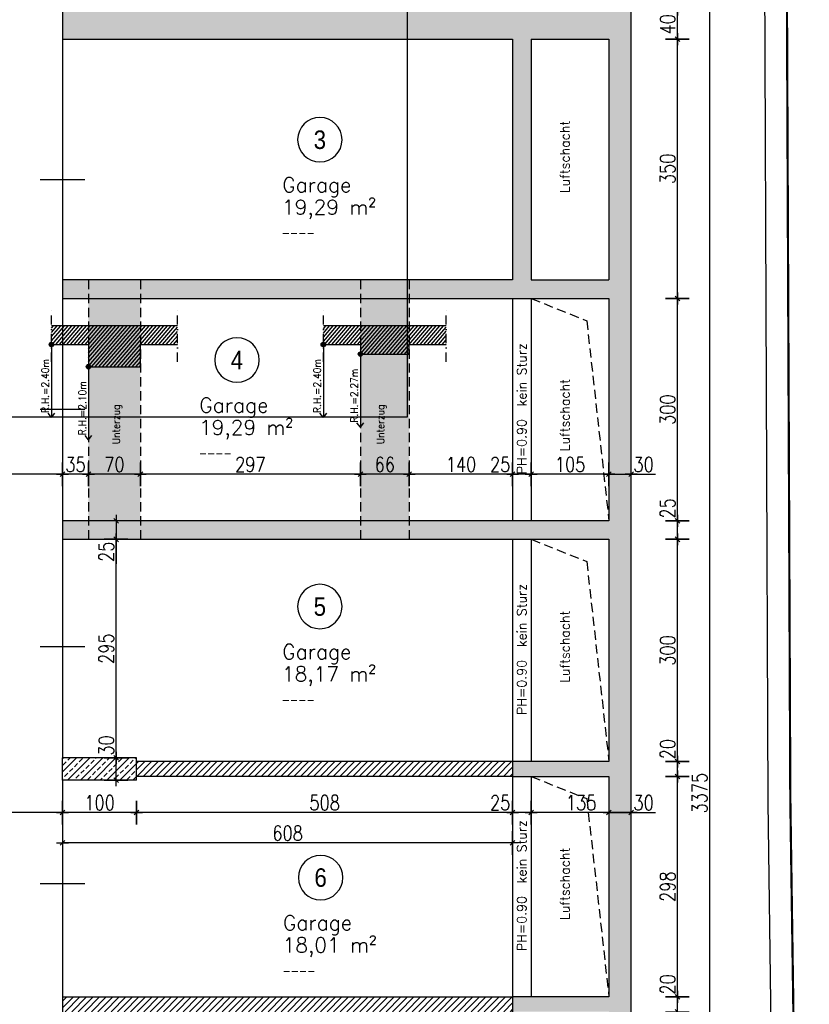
# Model space of a CAD drawing. Header units: centimetres. Extents: x -18458 to 60221, y -11985 to 33979.
# Tile 34 of 50: x 7802 to 8867, y 1027 to 2356. Entities that reach past the tile are written whole.
import ezdxf
from ezdxf.enums import TextEntityAlignment as Align

# ---------------------------------------------------------------- set-up
doc = ezdxf.new("R2010")
doc.units = ezdxf.units.CM
doc.header["$LTSCALE"] = 50
doc.header["$MEASUREMENT"] = 0
doc.header["$PDMODE"] = 34
doc.linetypes.add('HIDDEN', pattern=[0.375, 0.25, -0.125])
doc.linetypes.add('STRICHPUNKT', pattern=[1, 0.5, -0.25, 0, -0.25])
for name, color, linetype in [('01_ansicht', 251, 'Continuous'), ('01_Bemassung', 150, 'Continuous'), ('01_Draufsicht', 251, 'Continuous'), ('01_Dünn', 4, 'Continuous'), ('01_Grundriss_verdeckt', 3, 'HIDDEN'), ('01_Mauern', 1, 'Continuous'), ('01_Mauern_Betonziegel', 147, 'Continuous'), ('01_Raumstempel', 2, 'Continuous'), ('01_Schlitze_Schächte', 52, 'Continuous'), ('01_Schnitte_Schalplan', 4, 'Continuous'), ('01_Schraff_Beton', 5, 'Continuous'), ('01_Schraff_Betonziegel', 125, 'Continuous'), ('01_Text', 2, 'Continuous'), ('01_Tueren', 7, 'Continuous'), ('01_unterzüge', 241, 'Continuous'), ('A-colgrid', 2, 'Continuous')]:
    doc.layers.add(name, color=color, linetype=linetype)
doc.layers.add('01_Grenzen', color=7, linetype='Continuous', true_color=0x3c64f6)
doc.styles.add('ReHe', font='AVGARDN.TTF')
doc.styles.add('Romans', font='Romans.shx')
doc.styles.add('SIPLEX1', font='romans.shx', dxfattribs={"width": 0.8})
doc.dimstyles.new('BEM-50_grundrisse', dxfattribs={"dimscale": 1.6, "dimtxt": 12.5, "dimasz": 0.4, "dimexe": 0.1, "dimexo": 0.5, "dimgap": 2, "dimtad": 1, "dimdec": 0, "dimrnd": 0.5, "dimzin": 12, "dimdsep": 46, "dimtxsty": 'SIPLEX1', "dimblk": 'bempkt', "dimcen": -0.2, "dimdle": 0.05, "dimse1": 1, "dimse2": 1, "dimclrd": 256, "dimclre": 256, "dimclrt": 256, "dimazin": 0, "dimtfac": 1, "dimtdec": 0, "dimtmove": 0, "dimatfit": 2, "dimldrblk": 'BEMPU', "dimfxl": 0, "dimtvp": 1, "dimtolj": 1, "dimtzin": 0, "dimarcsym": 0})
pattern_1 = [(48.993626, (20000, -20000), (-2.8298872, 2.4605362), [])]
pattern_2 = [(45, (20000, -20000), (-4.4194174, 4.4194174), [])]

# ---------------------------------------------------------------- blocks, each defined once
blk = doc.blocks.new('rs_Garage')
at = {"layer": '01_Text', "color": 0}
blk.add_arc((0, 40), 30, 180.191, 179.809, dxfattribs=at)
at = {"layer": '01_Text', "color": 0, "style": 'ReHe', "width": 0.9}
blk.add_attdef('GAR_NR', text='', height=25, dxfattribs=at).set_placement((0, 40), align=Align.MIDDLE_CENTER)
at = {"layer": '01_Text', "color": 0, "style": 'Romans'}
for tag, p in [('R_Bez', (-50.8, -31)), ('GAR_FL', (-51.2, -61))]:
    blk.add_attdef(tag, p, '', height=20, dxfattribs=at)
at = {"layer": 'Defpoints', "color": 91, "style": 'Romans'}
blk.add_attdef('Br_fl', (-51.5, -91), '', height=10, dxfattribs=at)
blk = doc.blocks.new('bempkt')
at = {"layer": '01_Bemassung', "color": 0}
for p, q in [((0, -25), (0, 25)), ((12.5, 0), (-12.5, 0)), ((-4.95, -4.95), (4.95, 4.95))]:
    blk.add_line(p, q, dxfattribs=at)
blk = doc.blocks.new('*D145')
at = {"layer": '01_Bemassung', "lineweight": -2}
for p, q in [((8689.4, 1037.4), (8689.4, 1070.3)), ((8689.4, 1018), (8689.4, 1036.7))]:
    blk.add_line(p, q, dxfattribs=at)
at = {"layer": 'Defpoints', "color": 0}
for p in [(8596.9, 1037.4), (8689.4, 1037.4), (8596.9, 1017.4)]:
    blk.add_point(p, dxfattribs=at)
at = {"layer": '01_Bemassung', "lineweight": -2, "xscale": 0.6400000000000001, "yscale": 0.6400000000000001, "zscale": 0.6400000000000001}
for p, rotation in [((8689.4, 1037.4), 90), ((8689.4, 1017.4), 270)]:
    blk.add_blockref('bempkt', p, dxfattribs=dict(at, rotation=rotation))
at = {"layer": '01_Bemassung', "insert": (8676.2, 1054.2), "char_height": 20, "attachment_point": 5, "rotation": 90, "style": 'SIPLEX1'}
blk.add_mtext('\\A1;20', dxfattribs=at)
blk = doc.blocks.new('BEMPU')
at = {"layer": '01_Bemassung', "color": 4}
for p, q in [((0, -25), (0, 25)), ((5, 0), (-5, 0))]:
    blk.add_line(p, q, dxfattribs=at)
blk.add_circle((0, 0), 2.5, dxfattribs=at)
blk = doc.blocks.new('*D219')
at = {"layer": '01_Bemassung', "lineweight": -2}
blk.add_line((8689.4, 1038), (8689.4, 1334.2), dxfattribs=at)
at = {"layer": 'Defpoints', "color": 0}
for p in [(8596.9, 1334.9), (8689.4, 1334.9), (8596.9, 1037.4)]:
    blk.add_point(p, dxfattribs=at)
at = {"layer": '01_Bemassung', "lineweight": -2, "xscale": 0.6400000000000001, "yscale": 0.6400000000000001, "zscale": 0.6400000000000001}
for p, rotation in [((8689.4, 1334.9), 90), ((8689.4, 1037.4), 270)]:
    blk.add_blockref('bempkt', p, dxfattribs=dict(at, rotation=rotation))
at = {"layer": '01_Bemassung', "insert": (8676.2, 1186.1), "char_height": 20, "attachment_point": 5, "rotation": 90, "style": 'SIPLEX1'}
blk.add_mtext('\\A1;298', dxfattribs=at)
blk = doc.blocks.new('*D220')
at = {"layer": '01_Bemassung', "lineweight": -2}
for p, q in [((8689.4, 1354.9), (8689.4, 1387.8)), ((8689.4, 1335.5), (8689.4, 1354.2))]:
    blk.add_line(p, q, dxfattribs=at)
at = {"layer": 'Defpoints', "color": 0}
for p in [(8596.9, 1354.9), (8689.4, 1354.9), (8596.9, 1334.9)]:
    blk.add_point(p, dxfattribs=at)
at = {"layer": '01_Bemassung', "lineweight": -2, "xscale": 0.6400000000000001, "yscale": 0.6400000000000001, "zscale": 0.6400000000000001}
for p, rotation in [((8689.4, 1354.9), 90), ((8689.4, 1334.9), 270)]:
    blk.add_blockref('bempkt', p, dxfattribs=dict(at, rotation=rotation))
at = {"layer": '01_Bemassung', "insert": (8676.2, 1371.7), "char_height": 20, "attachment_point": 5, "rotation": 90, "style": 'SIPLEX1'}
blk.add_mtext('\\A1;20', dxfattribs=at)
blk = doc.blocks.new('*D222')
at = {"layer": '01_Bemassung', "lineweight": -2}
blk.add_line((8689.4, 1355.5), (8689.4, 1654.2), dxfattribs=at)
at = {"layer": 'Defpoints', "color": 0}
for p in [(8596.9, 1654.9), (8689.4, 1654.9), (8596.9, 1354.9)]:
    blk.add_point(p, dxfattribs=at)
at = {"layer": '01_Bemassung', "lineweight": -2, "xscale": 0.6400000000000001, "yscale": 0.6400000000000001, "zscale": 0.6400000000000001}
for p, rotation in [((8689.4, 1654.9), 90), ((8689.4, 1354.9), 270)]:
    blk.add_blockref('bempkt', p, dxfattribs=dict(at, rotation=rotation))
at = {"layer": '01_Bemassung', "insert": (8676.2, 1504.9), "char_height": 20, "attachment_point": 5, "rotation": 90, "style": 'SIPLEX1'}
blk.add_mtext('\\A1;300', dxfattribs=at)
blk = doc.blocks.new('*D223')
at = {"layer": '01_Bemassung', "lineweight": -2}
for p, q in [((8689.4, 1679.9), (8689.4, 1712.8)), ((8689.4, 1655.5), (8689.4, 1679.2))]:
    blk.add_line(p, q, dxfattribs=at)
at = {"layer": 'Defpoints', "color": 0}
for p in [(8596.9, 1679.9), (8689.4, 1679.9), (8596.9, 1654.9)]:
    blk.add_point(p, dxfattribs=at)
at = {"layer": '01_Bemassung', "lineweight": -2, "xscale": 0.6400000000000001, "yscale": 0.6400000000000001, "zscale": 0.6400000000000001}
for p, rotation in [((8689.4, 1679.9), 90), ((8689.4, 1654.9), 270)]:
    blk.add_blockref('bempkt', p, dxfattribs=dict(at, rotation=rotation))
at = {"layer": '01_Bemassung', "insert": (8676.2, 1696.7), "char_height": 20, "attachment_point": 5, "rotation": 90, "style": 'SIPLEX1'}
blk.add_mtext('\\A1;25', dxfattribs=at)
blk = doc.blocks.new('*D224')
at = {"layer": '01_Bemassung', "lineweight": -2}
blk.add_line((8689.4, 1680.5), (8689.4, 1979.2), dxfattribs=at)
at = {"layer": 'Defpoints', "color": 0}
for p in [(8596.9, 1979.9), (8689.4, 1979.9), (8596.9, 1679.9)]:
    blk.add_point(p, dxfattribs=at)
at = {"layer": '01_Bemassung', "lineweight": -2, "xscale": 0.6400000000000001, "yscale": 0.6400000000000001, "zscale": 0.6400000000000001}
for p, rotation in [((8689.4, 1979.9), 90), ((8689.4, 1679.9), 270)]:
    blk.add_blockref('bempkt', p, dxfattribs=dict(at, rotation=rotation))
at = {"layer": '01_Bemassung', "insert": (8676.2, 1829.9), "char_height": 20, "attachment_point": 5, "rotation": 90, "style": 'SIPLEX1'}
blk.add_mtext('\\A1;300', dxfattribs=at)
blk = doc.blocks.new('*D225')
at = {"layer": '01_Bemassung', "lineweight": -2}
blk.add_line((8689.4, 1980.5), (8689.4, 2329.2), dxfattribs=at)
at = {"layer": 'Defpoints', "color": 0}
for p in [(8596.9, 2329.9), (8689.4, 2329.9), (8596.9, 1979.9)]:
    blk.add_point(p, dxfattribs=at)
at = {"layer": '01_Bemassung', "lineweight": -2, "xscale": 0.6400000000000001, "yscale": 0.6400000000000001, "zscale": 0.6400000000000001}
for p, rotation in [((8689.4, 2329.9), 90), ((8689.4, 1979.9), 270)]:
    blk.add_blockref('bempkt', p, dxfattribs=dict(at, rotation=rotation))
at = {"layer": '01_Bemassung', "insert": (8676.2, 2154.9), "char_height": 20, "attachment_point": 5, "rotation": 90, "style": 'SIPLEX1'}
blk.add_mtext('\\A1;350', dxfattribs=at)
blk = doc.blocks.new('*D226')
at = {"layer": '01_Bemassung', "lineweight": -2}
blk.add_line((8689.4, 2330.5), (8689.4, 2369.2), dxfattribs=at)
at = {"layer": 'Defpoints', "color": 0}
for p in [(8596.9, 2369.9), (8689.4, 2369.9), (8596.9, 2329.9)]:
    blk.add_point(p, dxfattribs=at)
at = {"layer": '01_Bemassung', "lineweight": -2, "xscale": 0.6400000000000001, "yscale": 0.6400000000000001, "zscale": 0.6400000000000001}
for p, rotation in [((8689.4, 2369.9), 90), ((8689.4, 2329.9), 270)]:
    blk.add_blockref('bempkt', p, dxfattribs=dict(at, rotation=rotation))
at = {"layer": '01_Bemassung', "insert": (8676.2, 2349.9), "char_height": 20, "attachment_point": 5, "rotation": 90, "style": 'SIPLEX1'}
blk.add_mtext('\\A1;40', dxfattribs=at)
blk = doc.blocks.new('*D234')
at = {"layer": '01_Bemassung', "lineweight": -2}
blk.add_line((8732.6, 2999.2), (8732.6, -374.3), dxfattribs=at)
at = {"layer": 'Defpoints', "color": 0}
for p in [(7889.4, 2999.9), (8626.9, -375), (8732.6, -375)]:
    blk.add_point(p, dxfattribs=at)
at = {"layer": '01_Bemassung', "lineweight": -2, "xscale": 0.6400000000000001, "yscale": 0.6400000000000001, "zscale": 0.6400000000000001}
for p, rotation in [((8732.6, 2999.9), 90), ((8732.6, -375), 270)]:
    blk.add_blockref('bempkt', p, dxfattribs=dict(at, rotation=rotation))
at = {"layer": '01_Bemassung', "insert": (8719.4, 1312.4), "char_height": 20, "attachment_point": 5, "rotation": 90, "style": 'SIPLEX1'}
blk.add_mtext('\\A1;3375', dxfattribs=at)
blk = doc.blocks.new('*D330')
at = {"layer": '01_Bemassung', "lineweight": -2}
for p, q in [((8597.6, 1286.2), (8626.3, 1286.2)), ((8626.9, 1286.2), (8659.9, 1286.2))]:
    blk.add_line(p, q, dxfattribs=at)
at = {"layer": 'Defpoints', "color": 0}
for p in [(8596.9, 1334.9), (8626.9, 1312.4), (8626.9, 1286.2)]:
    blk.add_point(p, dxfattribs=at)
at = {"layer": '01_Bemassung', "lineweight": -2, "xscale": 0.6400000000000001, "yscale": 0.6400000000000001, "zscale": 0.6400000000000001, "rotation": 180}
blk.add_blockref('bempkt', (8596.9, 1286.2), dxfattribs=at)
at = {"layer": '01_Bemassung', "lineweight": -2, "xscale": 0.6400000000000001, "yscale": 0.6400000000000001, "zscale": 0.6400000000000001}
blk.add_blockref('bempkt', (8626.9, 1286.2), dxfattribs=at)
at = {"layer": '01_Bemassung', "insert": (8643.7, 1299.4), "char_height": 20, "attachment_point": 5, "style": 'SIPLEX1'}
blk.add_mtext('\\A1;30', dxfattribs=at)
blk = doc.blocks.new('*D331')
at = {"layer": '01_Bemassung', "lineweight": -2}
blk.add_line((8626.3, 1286.2), (8492.6, 1286.2), dxfattribs=at)
at = {"layer": 'Defpoints', "color": 0}
for p in [(8491.9, 1334.9), (8626.9, 1312.4), (8491.9, 1286.2)]:
    blk.add_point(p, dxfattribs=at)
at = {"layer": '01_Bemassung', "lineweight": -2, "xscale": 0.6400000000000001, "yscale": 0.6400000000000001, "zscale": 0.6400000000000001, "rotation": 180}
blk.add_blockref('bempkt', (8491.9, 1286.2), dxfattribs=at)
at = {"layer": '01_Bemassung', "lineweight": -2, "xscale": 0.6400000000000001, "yscale": 0.6400000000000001, "zscale": 0.6400000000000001}
blk.add_blockref('bempkt', (8626.9, 1286.2), dxfattribs=at)
at = {"layer": '01_Bemassung', "insert": (8559.4, 1299.4), "char_height": 20, "attachment_point": 5, "style": 'SIPLEX1'}
blk.add_mtext('\\A1;135', dxfattribs=at)
blk = doc.blocks.new('*D332')
at = {"layer": '01_Bemassung', "lineweight": -2}
for p, q in [((8466.9, 1286.2), (8434, 1286.2)), ((8491.3, 1286.2), (8467.6, 1286.2))]:
    blk.add_line(p, q, dxfattribs=at)
at = {"layer": 'Defpoints', "color": 0}
for p in [(8466.9, 1334.9), (8491.9, 1334.9), (8466.9, 1286.2)]:
    blk.add_point(p, dxfattribs=at)
at = {"layer": '01_Bemassung', "lineweight": -2, "xscale": 0.6400000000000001, "yscale": 0.6400000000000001, "zscale": 0.6400000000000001, "rotation": 180}
blk.add_blockref('bempkt', (8466.9, 1286.2), dxfattribs=at)
at = {"layer": '01_Bemassung', "lineweight": -2, "xscale": 0.6400000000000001, "yscale": 0.6400000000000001, "zscale": 0.6400000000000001}
blk.add_blockref('bempkt', (8491.9, 1286.2), dxfattribs=at)
at = {"layer": '01_Bemassung', "insert": (8450.1, 1299.4), "char_height": 20, "attachment_point": 5, "style": 'SIPLEX1'}
blk.add_mtext('\\A1;25', dxfattribs=at)
blk = doc.blocks.new('*D333')
at = {"layer": '01_Bemassung', "lineweight": -2}
blk.add_line((8466.3, 1286.2), (7960.1, 1286.2), dxfattribs=at)
at = {"layer": 'Defpoints', "color": 0}
for p in [(7959.4, 1329.9), (8466.9, 1334.9), (7959.4, 1286.2)]:
    blk.add_point(p, dxfattribs=at)
at = {"layer": '01_Bemassung', "lineweight": -2, "xscale": 0.6400000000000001, "yscale": 0.6400000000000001, "zscale": 0.6400000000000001, "rotation": 180}
blk.add_blockref('bempkt', (7959.4, 1286.2), dxfattribs=at)
at = {"layer": '01_Bemassung', "lineweight": -2, "xscale": 0.6400000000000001, "yscale": 0.6400000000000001, "zscale": 0.6400000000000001}
blk.add_blockref('bempkt', (8466.9, 1286.2), dxfattribs=at)
at = {"layer": '01_Bemassung', "insert": (8213.2, 1299.4), "char_height": 20, "attachment_point": 5, "style": 'SIPLEX1'}
blk.add_mtext('\\A1;508', dxfattribs=at)
blk = doc.blocks.new('*D334')
at = {"layer": '01_Bemassung', "lineweight": -2}
blk.add_line((7958.8, 1286.2), (7860.1, 1286.2), dxfattribs=at)
at = {"layer": 'Defpoints', "color": 0}
for p in [(7859.4, 1329.9), (7959.4, 1329.9), (7859.4, 1286.2)]:
    blk.add_point(p, dxfattribs=at)
at = {"layer": '01_Bemassung', "lineweight": -2, "xscale": 0.6400000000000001, "yscale": 0.6400000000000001, "zscale": 0.6400000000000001, "rotation": 180}
blk.add_blockref('bempkt', (7859.4, 1286.2), dxfattribs=at)
at = {"layer": '01_Bemassung', "lineweight": -2, "xscale": 0.6400000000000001, "yscale": 0.6400000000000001, "zscale": 0.6400000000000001}
blk.add_blockref('bempkt', (7959.4, 1286.2), dxfattribs=at)
at = {"layer": '01_Bemassung', "insert": (7909.4, 1299.4), "char_height": 20, "attachment_point": 5, "style": 'SIPLEX1'}
blk.add_mtext('\\A1;100', dxfattribs=at)
blk = doc.blocks.new('*D335')
at = {"layer": '01_Bemassung', "lineweight": -2}
blk.add_line((7858.8, 1286.2), (7285.1, 1286.2), dxfattribs=at)
at = {"layer": 'Defpoints', "color": 0}
for p in [(7859.4, 1329.9), (7284.4, 1286.2), (7284.4, 1222.3)]:
    blk.add_point(p, dxfattribs=at)
at = {"layer": '01_Bemassung', "lineweight": -2, "xscale": 0.6400000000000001, "yscale": 0.6400000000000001, "zscale": 0.6400000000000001, "rotation": 180}
blk.add_blockref('bempkt', (7284.4, 1286.2), dxfattribs=at)
at = {"layer": '01_Bemassung', "lineweight": -2, "xscale": 0.6400000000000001, "yscale": 0.6400000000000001, "zscale": 0.6400000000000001}
blk.add_blockref('bempkt', (7859.4, 1286.2), dxfattribs=at)
at = {"layer": '01_Bemassung', "insert": (7571.9, 1299.4), "char_height": 20, "attachment_point": 5, "style": 'SIPLEX1'}
blk.add_mtext('\\A1;575', dxfattribs=at)
blk = doc.blocks.new('*D337')
at = {"layer": '01_Bemassung', "lineweight": -2}
for p, q in [((7931.7, 1359.9), (7931.7, 1392.8)), ((7931.7, 1330.5), (7931.7, 1359.2))]:
    blk.add_line(p, q, dxfattribs=at)
at = {"layer": 'Defpoints', "color": 0}
for p in [(7931.7, 1359.9), (7959.4, 1359.9), (7959.4, 1329.9)]:
    blk.add_point(p, dxfattribs=at)
at = {"layer": '01_Bemassung', "lineweight": -2, "xscale": 0.6400000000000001, "yscale": 0.6400000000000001, "zscale": 0.6400000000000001}
for p, rotation in [((7931.7, 1359.9), 90), ((7931.7, 1329.9), 270)]:
    blk.add_blockref('bempkt', p, dxfattribs=dict(at, rotation=rotation))
at = {"layer": '01_Bemassung', "insert": (7918.5, 1376.7), "char_height": 20, "attachment_point": 5, "rotation": 90, "style": 'SIPLEX1'}
blk.add_mtext('\\A1;30', dxfattribs=at)
blk = doc.blocks.new('*D338')
at = {"layer": '01_Bemassung', "lineweight": -2}
blk.add_line((7931.7, 1360.5), (7931.7, 1654.2), dxfattribs=at)
at = {"layer": 'Defpoints', "color": 0}
for p in [(7859.4, 1654.9), (7931.7, 1654.9), (7959.4, 1359.9)]:
    blk.add_point(p, dxfattribs=at)
at = {"layer": '01_Bemassung', "lineweight": -2, "xscale": 0.6400000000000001, "yscale": 0.6400000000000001, "zscale": 0.6400000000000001}
for p, rotation in [((7931.7, 1654.9), 90), ((7931.7, 1359.9), 270)]:
    blk.add_blockref('bempkt', p, dxfattribs=dict(at, rotation=rotation))
at = {"layer": '01_Bemassung', "insert": (7918.5, 1507.4), "char_height": 20, "attachment_point": 5, "rotation": 90, "style": 'SIPLEX1'}
blk.add_mtext('\\A1;295', dxfattribs=at)
blk = doc.blocks.new('*D339')
at = {"layer": '01_Bemassung', "lineweight": -2}
for p, q in [((7931.7, 1679.2), (7931.7, 1655.5)), ((7931.7, 1654.9), (7931.7, 1621.9))]:
    blk.add_line(p, q, dxfattribs=at)
at = {"layer": 'Defpoints', "color": 0}
for p in [(7859.4, 1679.9), (7859.4, 1654.9), (7931.7, 1654.9)]:
    blk.add_point(p, dxfattribs=at)
at = {"layer": '01_Bemassung', "lineweight": -2, "xscale": 0.6400000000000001, "yscale": 0.6400000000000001, "zscale": 0.6400000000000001}
for p, rotation in [((7931.7, 1679.9), 90), ((7931.7, 1654.9), 270)]:
    blk.add_blockref('bempkt', p, dxfattribs=dict(at, rotation=rotation))
at = {"layer": '01_Bemassung', "insert": (7918.5, 1638.1), "char_height": 20, "attachment_point": 5, "rotation": 90, "style": 'SIPLEX1'}
blk.add_mtext('\\A1;25', dxfattribs=at)
blk = doc.blocks.new('*D340')
at = {"layer": '01_Bemassung', "lineweight": -2}
for p, q in [((8597.6, 1742.8), (8626.3, 1742.8)), ((8626.9, 1742.8), (8659.9, 1742.8))]:
    blk.add_line(p, q, dxfattribs=at)
at = {"layer": 'Defpoints', "color": 0}
for p in [(8596.9, 1979.9), (8626.9, 1979.9), (8626.9, 1742.8)]:
    blk.add_point(p, dxfattribs=at)
at = {"layer": '01_Bemassung', "lineweight": -2, "xscale": 0.6400000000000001, "yscale": 0.6400000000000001, "zscale": 0.6400000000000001, "rotation": 180}
blk.add_blockref('bempkt', (8596.9, 1742.8), dxfattribs=at)
at = {"layer": '01_Bemassung', "lineweight": -2, "xscale": 0.6400000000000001, "yscale": 0.6400000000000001, "zscale": 0.6400000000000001}
blk.add_blockref('bempkt', (8626.9, 1742.8), dxfattribs=at)
at = {"layer": '01_Bemassung', "insert": (8643.7, 1756), "char_height": 20, "attachment_point": 5, "style": 'SIPLEX1'}
blk.add_mtext('\\A1;30', dxfattribs=at)
blk = doc.blocks.new('*D341')
at = {"layer": '01_Bemassung', "lineweight": -2}
blk.add_line((8596.3, 1742.8), (8492.6, 1742.8), dxfattribs=at)
at = {"layer": 'Defpoints', "color": 0}
for p in [(8596.9, 1979.9), (8491.9, 1742.8), (8491.9, 1679.9)]:
    blk.add_point(p, dxfattribs=at)
at = {"layer": '01_Bemassung', "lineweight": -2, "xscale": 0.6400000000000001, "yscale": 0.6400000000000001, "zscale": 0.6400000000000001, "rotation": 180}
blk.add_blockref('bempkt', (8491.9, 1742.8), dxfattribs=at)
at = {"layer": '01_Bemassung', "lineweight": -2, "xscale": 0.6400000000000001, "yscale": 0.6400000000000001, "zscale": 0.6400000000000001}
blk.add_blockref('bempkt', (8596.9, 1742.8), dxfattribs=at)
at = {"layer": '01_Bemassung', "insert": (8544.4, 1756), "char_height": 20, "attachment_point": 5, "style": 'SIPLEX1'}
blk.add_mtext('\\A1;105', dxfattribs=at)
blk = doc.blocks.new('*D342')
at = {"layer": '01_Bemassung', "lineweight": -2}
for p, q in [((8466.9, 1742.8), (8434, 1742.8)), ((8491.3, 1742.8), (8467.6, 1742.8))]:
    blk.add_line(p, q, dxfattribs=at)
at = {"layer": 'Defpoints', "color": 0}
for p in [(8466.9, 1742.8), (8466.9, 1679.9), (8491.9, 1679.9)]:
    blk.add_point(p, dxfattribs=at)
at = {"layer": '01_Bemassung', "lineweight": -2, "xscale": 0.6400000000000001, "yscale": 0.6400000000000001, "zscale": 0.6400000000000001, "rotation": 180}
blk.add_blockref('bempkt', (8466.9, 1742.8), dxfattribs=at)
at = {"layer": '01_Bemassung', "lineweight": -2, "xscale": 0.6400000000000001, "yscale": 0.6400000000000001, "zscale": 0.6400000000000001}
blk.add_blockref('bempkt', (8491.9, 1742.8), dxfattribs=at)
at = {"layer": '01_Bemassung', "insert": (8450.1, 1756), "char_height": 20, "attachment_point": 5, "style": 'SIPLEX1'}
blk.add_mtext('\\A1;25', dxfattribs=at)
blk = doc.blocks.new('*D343')
at = {"layer": '01_Bemassung', "lineweight": -2}
blk.add_line((8466.3, 1742.8), (8328.1, 1742.8), dxfattribs=at)
at = {"layer": 'Defpoints', "color": 0}
for p in [(8327.4, 1742.8), (8466.9, 1679.9), (8327.4, 1654.9)]:
    blk.add_point(p, dxfattribs=at)
at = {"layer": '01_Bemassung', "lineweight": -2, "xscale": 0.6400000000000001, "yscale": 0.6400000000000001, "zscale": 0.6400000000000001, "rotation": 180}
blk.add_blockref('bempkt', (8327.4, 1742.8), dxfattribs=at)
at = {"layer": '01_Bemassung', "lineweight": -2, "xscale": 0.6400000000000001, "yscale": 0.6400000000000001, "zscale": 0.6400000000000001}
blk.add_blockref('bempkt', (8466.9, 1742.8), dxfattribs=at)
at = {"layer": '01_Bemassung', "insert": (8397.2, 1756), "char_height": 20, "attachment_point": 5, "style": 'SIPLEX1'}
blk.add_mtext('\\A1;140', dxfattribs=at)
blk = doc.blocks.new('*D344')
at = {"layer": '01_Bemassung', "lineweight": -2}
blk.add_line((8326.8, 1742.8), (8262.1, 1742.8), dxfattribs=at)
at = {"layer": 'Defpoints', "color": 0}
for p in [(8261.4, 1742.8), (8261.4, 1679.9), (8327.4, 1654.9)]:
    blk.add_point(p, dxfattribs=at)
at = {"layer": '01_Bemassung', "lineweight": -2, "xscale": 0.6400000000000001, "yscale": 0.6400000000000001, "zscale": 0.6400000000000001, "rotation": 180}
blk.add_blockref('bempkt', (8261.4, 1742.8), dxfattribs=at)
at = {"layer": '01_Bemassung', "lineweight": -2, "xscale": 0.6400000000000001, "yscale": 0.6400000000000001, "zscale": 0.6400000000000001}
blk.add_blockref('bempkt', (8327.4, 1742.8), dxfattribs=at)
at = {"layer": '01_Bemassung', "insert": (8294.4, 1756), "char_height": 20, "attachment_point": 5, "style": 'SIPLEX1'}
blk.add_mtext('\\A1;66', dxfattribs=at)
blk = doc.blocks.new('*D345')
at = {"layer": '01_Bemassung', "lineweight": -2}
blk.add_line((8260.8, 1742.8), (7965.1, 1742.8), dxfattribs=at)
at = {"layer": 'Defpoints', "color": 0}
for p in [(7964.4, 1742.8), (7964.4, 1679.9), (8261.4, 1679.9)]:
    blk.add_point(p, dxfattribs=at)
at = {"layer": '01_Bemassung', "lineweight": -2, "xscale": 0.6400000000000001, "yscale": 0.6400000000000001, "zscale": 0.6400000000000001, "rotation": 180}
blk.add_blockref('bempkt', (7964.4, 1742.8), dxfattribs=at)
at = {"layer": '01_Bemassung', "lineweight": -2, "xscale": 0.6400000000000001, "yscale": 0.6400000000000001, "zscale": 0.6400000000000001}
blk.add_blockref('bempkt', (8261.4, 1742.8), dxfattribs=at)
at = {"layer": '01_Bemassung', "insert": (8112.9, 1756), "char_height": 20, "attachment_point": 5, "style": 'SIPLEX1'}
blk.add_mtext('\\A1;297', dxfattribs=at)
blk = doc.blocks.new('*D346')
at = {"layer": '01_Bemassung', "lineweight": -2}
blk.add_line((7963.8, 1742.8), (7895.1, 1742.8), dxfattribs=at)
at = {"layer": 'Defpoints', "color": 0}
for p in [(7894.4, 1742.8), (7894.4, 1679.9), (7964.4, 1679.9)]:
    blk.add_point(p, dxfattribs=at)
at = {"layer": '01_Bemassung', "lineweight": -2, "xscale": 0.6400000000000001, "yscale": 0.6400000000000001, "zscale": 0.6400000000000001, "rotation": 180}
blk.add_blockref('bempkt', (7894.4, 1742.8), dxfattribs=at)
at = {"layer": '01_Bemassung', "lineweight": -2, "xscale": 0.6400000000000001, "yscale": 0.6400000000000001, "zscale": 0.6400000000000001}
blk.add_blockref('bempkt', (7964.4, 1742.8), dxfattribs=at)
at = {"layer": '01_Bemassung', "insert": (7929.4, 1756), "char_height": 20, "attachment_point": 5, "style": 'SIPLEX1'}
blk.add_mtext('\\A1;70', dxfattribs=at)
blk = doc.blocks.new('*D347')
at = {"layer": '01_Bemassung', "lineweight": -2}
blk.add_line((7893.8, 1742.8), (7860.1, 1742.8), dxfattribs=at)
at = {"layer": 'Defpoints', "color": 0}
for p in [(7859.4, 1742.8), (7859.4, 1679.9), (7894.4, 1679.9)]:
    blk.add_point(p, dxfattribs=at)
at = {"layer": '01_Bemassung', "lineweight": -2, "xscale": 0.6400000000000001, "yscale": 0.6400000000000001, "zscale": 0.6400000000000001, "rotation": 180}
blk.add_blockref('bempkt', (7859.4, 1742.8), dxfattribs=at)
at = {"layer": '01_Bemassung', "lineweight": -2, "xscale": 0.6400000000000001, "yscale": 0.6400000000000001, "zscale": 0.6400000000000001}
blk.add_blockref('bempkt', (7894.4, 1742.8), dxfattribs=at)
at = {"layer": '01_Bemassung', "insert": (7876.9, 1756), "char_height": 20, "attachment_point": 5, "style": 'SIPLEX1'}
blk.add_mtext('\\A1;35', dxfattribs=at)
blk = doc.blocks.new('*D348')
at = {"layer": '01_Bemassung', "lineweight": -2}
blk.add_line((7858.8, 1742.8), (7270.1, 1742.8), dxfattribs=at)
at = {"layer": 'Defpoints', "color": 0}
for p in [(7269.4, 1742.8), (7269.4, 1692.4), (7859.4, 1679.9)]:
    blk.add_point(p, dxfattribs=at)
at = {"layer": '01_Bemassung', "lineweight": -2, "xscale": 0.6400000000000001, "yscale": 0.6400000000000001, "zscale": 0.6400000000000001, "rotation": 180}
blk.add_blockref('bempkt', (7269.4, 1742.8), dxfattribs=at)
at = {"layer": '01_Bemassung', "lineweight": -2, "xscale": 0.6400000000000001, "yscale": 0.6400000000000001, "zscale": 0.6400000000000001}
blk.add_blockref('bempkt', (7859.4, 1742.8), dxfattribs=at)
at = {"layer": '01_Bemassung', "insert": (7564.4, 1756), "char_height": 20, "attachment_point": 5, "style": 'SIPLEX1'}
blk.add_mtext('\\A1;590', dxfattribs=at)
blk = doc.blocks.new('*D373')
at = {"layer": '01_Bemassung', "lineweight": -2}
blk.add_line((8466.3, 1245.1), (7860.1, 1245.1), dxfattribs=at)
at = {"layer": 'Defpoints', "color": 0}
for p in [(7859.4, 1245.1), (7859.4, 1183.6), (8466.9, 1186.1)]:
    blk.add_point(p, dxfattribs=at)
at = {"layer": '01_Bemassung', "lineweight": -2, "xscale": 0.6400000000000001, "yscale": 0.6400000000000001, "zscale": 0.6400000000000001, "rotation": 180}
blk.add_blockref('bempkt', (7859.4, 1245.1), dxfattribs=at)
at = {"layer": '01_Bemassung', "lineweight": -2, "xscale": 0.6400000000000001, "yscale": 0.6400000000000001, "zscale": 0.6400000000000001}
blk.add_blockref('bempkt', (8466.9, 1245.1), dxfattribs=at)
at = {"layer": '01_Bemassung', "insert": (8163.2, 1258.3), "char_height": 20, "attachment_point": 5, "style": 'SIPLEX1'}
blk.add_mtext('\\A1;608', dxfattribs=at)

msp = doc.modelspace()

# ---------------------------------------------------------------- hatches: boundary and pattern name
at = {"layer": '01_Raumstempel'}
h = msp.add_hatch(color=256, dxfattribs=at)
edge = h.paths.add_edge_path()
edge.add_arc((7844.4, 1917.9), 3, 0, 360)
h = msp.add_hatch(color=256, dxfattribs=at)
edge = h.paths.add_edge_path()
edge.add_arc((8211.4, 1917.9), 3, 0, 360)
h = msp.add_hatch(color=256, dxfattribs=at)
edge = h.paths.add_edge_path()
edge.add_arc((8261.4, 1904.9), 3, 0, 360)
h = msp.add_hatch(color=256, dxfattribs=at)
edge = h.paths.add_edge_path()
edge.add_arc((7894.4, 1887.9), 3, 0, 360)
at = {"layer": '01_Schnitte_Schalplan'}
h = msp.add_hatch(dxfattribs=at)
h.set_pattern_fill('ANSI31', color=253, scale=30, angle=3.9936, style=0)
h.set_pattern_definition(pattern_1)
h.paths.add_polyline_path([(8014.4, 1942.9), (7964.4, 1942.9), (7964.4, 1917.9), (8014.4, 1917.9)])
h.paths.add_polyline_path([(7964.4, 1942.9), (7894.4, 1942.9), (7894.4, 1887.9), (7964.4, 1887.9), (7964.4, 1917.9)])
h.paths.add_polyline_path([(7894.4, 1942.9), (7859.4, 1942.9), (7859.4, 1917.9), (7894.4, 1917.9)])
h.paths.add_polyline_path([(7859.4, 1942.9), (7844.4, 1942.9), (7844.4, 1917.9), (7859.4, 1917.9)])
h = msp.add_hatch(dxfattribs=at)
h.set_pattern_fill('ANSI31', color=253, scale=30, angle=3.9936, style=0)
h.set_pattern_definition(pattern_1)
h.paths.add_polyline_path([(8377.4, 1942.9), (8327.4, 1942.9), (8327.4, 1917.9), (8377.4, 1917.9)])
h.paths.add_polyline_path([(8327.4, 1942.9), (8314.4, 1942.9), (8314.4, 1904.9), (8327.4, 1904.9), (8327.4, 1917.9)])
h.paths.add_polyline_path([(8314.4, 1942.9), (8261.4, 1942.9), (8261.4, 1904.9), (8314.4, 1904.9)])
h.paths.add_polyline_path([(8261.4, 1942.9), (8211.4, 1942.9), (8211.4, 1917.9), (8261.4, 1917.9)])
at = {"layer": '01_Schraff_Beton'}
h = msp.add_hatch(dxfattribs=at)
h.set_pattern_fill('ANSI33', color=256, scale=50, style=0)
h.paths.add_polyline_path([(8626.9, 2999.9), (7889.4, 2999.9), (7889.4, 3659.9), (5867.6, 3659.9), (5867.6, 3629.9), (7859.4, 3629.9), (7859.4, 2969.9), (8596.9, 2969.9), (8596.9, 2674.9), (8466.9, 2674.9), (8466.9, 2654.9), (8596.9, 2654.9), (8596.9, 2369.9), (7859.4, 2369.9), (7859.4, 2329.9), (8466.9, 2329.9), (8466.9, 2004.9), (7859.4, 2004.9), (7859.4, 1979.9), (8596.9, 1979.9), (8596.9, 1679.9), (7859.4, 1679.9), (7859.4, 1654.9), (8596.9, 1654.9), (8596.9, 1354.9), (8466.9, 1354.9), (8466.9, 1334.9), (8596.9, 1334.9), (8596.9, 1037.4), (8466.9, 1037.4), (8466.9, 1017.4), (8596.9, 1017.4), (8596.9, 737.4), (8466.9, 737.4), (8466.9, 717.4), (8596.9, 717.4), (8596.9, 437.4), (8466.9, 437.4), (8466.9, 407.4), (8596.9, 407.4), (8596.9, 127.4), (8466.9, 127.4), (8466.9, 97.4), (8596.9, 97.4), (8597, -192.9), (7889.4, -151.4), (7889.4, 429.9), (7859.4, 429.9), (7859.4, -149.6), (7453.6, -125.8), (7444.8, -275.6), (7155.3, -258.6), (7163.8, -113.8), (7133.9, -112.1), (7125.4, -256.8), (6840.8, -240.1), (6849.3, -95.4), (6819.4, -93.6), (6810.9, -238.4), (6526.4, -221.7), (6534.9, -76.9), (6504.9, -75.2), (6496.4, -219.9), (6211.9, -203.2), (6220.4, -58.5), (6190.5, -56.7), (6182, -201.5), (5961.7, -188.6), (5978.5, -219.6), (7473, -307.3), (7481.8, -157.5), (7766.3, -174.2), (7757.5, -324), (7792.5, -326), (7801.2, -176.3), (8596.9, -223), (8596.9, -373.2), (8626.9, -375)])
h.paths.add_polyline_path([(8596.9, 2004.9), (8491.9, 2004.9), (8491.9, 2329.9), (8596.9, 2329.9)], flags=16)
h = msp.add_hatch(dxfattribs=at)
h.set_pattern_fill('ANSI33', color=256, scale=50, style=0)
h.set_pattern_definition([(45, (20000, -20000), (-8.838835, 8.838835), []), (45, (20008.839, -20000), (-8.838835, 8.838835), [6.25, -3.125])])
h.paths.add_polyline_path([(7959.4, 1359.9), (7859.4, 1359.9), (7859.4, 1329.9), (7959.4, 1329.9)])
at = {"layer": '01_Schraff_Betonziegel'}
h = msp.add_hatch(dxfattribs=at)
h.set_pattern_fill('ANSI31', color=256, scale=50, style=0)
h.set_pattern_definition(pattern_2)
h.paths.add_polyline_path([(8466.9, 1354.9), (7959.4, 1354.9), (7959.4, 1334.9), (8466.9, 1334.9)])
h = msp.add_hatch(dxfattribs=at)
h.set_pattern_fill('ANSI31', color=256, scale=50, style=0)
h.set_pattern_definition(pattern_2)
h.paths.add_polyline_path([(8466.9, 1037.4), (7859.4, 1037.4), (7859.4, 1017.4), (8466.9, 1017.4)])

# ---------------------------------------------------------------- linework, layer by layer
at = {"layer": '01_ansicht'}
msp.add_lwpolyline([(5404.4, 3009.9), (8324.4, 3009.9), (8324.4, 1819.9), (5404.4, 1819.9)], close=True, dxfattribs=at)
at = {"layer": '01_Draufsicht'}
for p, q in [((8466.9, 1979.9), (8466.9, 1679.9)), ((8491.9, 1979.9), (8491.9, 1679.9)), ((8466.9, 1654.9), (8466.9, 1354.9)), ((8491.9, 1654.9), (8491.9, 1354.9)), ((8466.9, 1334.9), (8466.9, 1037.4)), ((8491.9, 1334.9), (8491.9, 1037.4))]:
    msp.add_line(p, q, dxfattribs=at)
at = {"layer": '01_Dünn'}
for p, q in [((8841.7, 1300.4), (8835, 3002.2)), ((8837.6, -499.6), (8811.7, 1300)), ((8865.7, -363.4), (8841.7, 1300.4))]:
    msp.add_line(p, q, dxfattribs=at)
msp.add_lwpolyline([(8811.7, 1300.3), (8805.1, 2976.9), (8754.3, 2976.4)], dxfattribs=at)
at = {"layer": '01_Grenzen', "linetype": 'STRICHPUNKT', "const_width": 3}
msp.add_lwpolyline([(8825.3, 4800.9), (8046.5, 4626.1), (7291.1, 4447.8), (6752.6, 4129.5), (6497.6, 4065.4), (5921.8, 3980.5), (5927.6, 3659.9), (830.7, 3659.9), (796.4, 3597.7), (721.1, 3457), (413.7, 2891.3), (-656, 944.6), (-1092.3, 177), (509.1, 107.3), (3605.6, -49.4), (6371.7, -219.6), (7220.6, -259.4), (8865.8, -368.2), (8841.7, 1305.7), (8834.5, 3007.4), (8830.4, 3481.3), (8821.5, 4491.8), (8825.3, 4800.9)], dxfattribs=at)
at = {"layer": '01_Grundriss_verdeckt'}
for p, q in [((7894.4, 2004.9), (7894.4, 1654.9)), ((7964.4, 2004.9), (7964.4, 1654.9)), ((8261.4, 2004.9), (8261.4, 1654.9)), ((8327.4, 2004.9), (8327.4, 1654.9))]:
    msp.add_line(p, q, dxfattribs=at)
at = {"layer": '01_Mauern'}
for p, q in [((8626.9, -375), (8626.9, 2999.9)), ((7859.4, 2369.9), (7859.4, 2329.9)), ((7859.4, 2329.9), (8466.9, 2329.9)), ((8466.9, 2329.9), (8466.9, 2004.9)), ((8491.9, 2329.9), (8491.9, 2004.9)), ((8491.9, 2329.9), (8596.9, 2329.9)), ((8596.9, 2329.9), (8596.9, 2004.9)), ((8466.9, 2004.9), (7859.4, 2004.9)), ((7859.4, 2004.9), (7859.4, 1979.9)), ((8491.9, 2004.9), (8596.9, 2004.9)), ((7859.4, 1979.9), (8596.9, 1979.9)), ((8596.9, 1979.9), (8596.9, 1679.9)), ((8596.9, 1679.9), (7859.4, 1679.9)), ((7859.4, 1679.9), (7859.4, 1654.9)), ((7859.4, 1654.9), (8596.9, 1654.9)), ((8596.9, 1654.9), (8596.9, 1354.9)), ((7959.4, 1359.9), (7859.4, 1359.9)), ((7859.4, 1329.9), (7859.4, 1359.9)), ((7959.4, 1329.9), (7959.4, 1359.9)), ((8596.9, 1354.9), (8466.9, 1354.9)), ((8466.9, 1354.9), (8466.9, 1334.9)), ((7959.4, 1329.9), (7859.4, 1329.9)), ((8466.9, 1334.9), (8596.9, 1334.9)), ((8596.9, 1334.9), (8596.9, 1037.4)), ((8596.9, 1037.4), (8466.9, 1037.4)), ((8466.9, 1037.4), (8466.9, 1017.4))]:
    msp.add_line(p, q, dxfattribs=at)
at = {"layer": '01_Mauern_Betonziegel'}
for p, q in [((8466.9, 1354.9), (7959.4, 1354.9)), ((8466.9, 1334.9), (7959.4, 1334.9)), ((7859.4, 1037.4), (7859.4, 1017.4)), ((7859.4, 1037.4), (8466.9, 1037.4))]:
    msp.add_line(p, q, dxfattribs=at)
at = {"layer": '01_Raumstempel'}
for p, q in [((7844.4, 1917.9), (7844.4, 1819.3)), ((8211.4, 1917.9), (8211.4, 1819.3)), ((8261.4, 1904.9), (8261.4, 1806.3)), ((7894.4, 1887.9), (7894.4, 1789.3)), ((7844.4, 1819.3), (7839.8, 1825)), ((7844.4, 1819.3), (7849, 1825)), ((8211.4, 1819.3), (8206.8, 1825)), ((8211.4, 1819.3), (8216, 1825)), ((8261.4, 1806.3), (8256.8, 1812)), ((8261.4, 1806.3), (8266, 1812)), ((7894.4, 1789.3), (7889.8, 1795)), ((7894.4, 1789.3), (7899, 1795))]:
    msp.add_line(p, q, dxfattribs=at)
for centre in [(7844.4, 1917.9), (8211.4, 1917.9), (8261.4, 1904.9), (7894.4, 1887.9)]:
    msp.add_circle(centre, 3, dxfattribs=at)
at = {"layer": '01_Schlitze_Schächte', "linetype": 'HIDDEN'}
for p, q in [((8491.9, 1979.9), (8566.9, 1949.9)), ((8566.9, 1949.9), (8596.9, 1679.9)), ((8491.9, 1654.9), (8566.9, 1624.9)), ((8566.9, 1624.9), (8596.9, 1354.9)), ((8491.9, 1334.9), (8566.9, 1304.9)), ((8566.9, 1304.9), (8596.9, 1037.4))]:
    msp.add_line(p, q, dxfattribs=at)
at = {"layer": '01_Schnitte_Schalplan'}
for p, q in [((8014.4, 1942.9), (7844.4, 1942.9)), ((8377.4, 1942.9), (8211.4, 1942.9))]:
    msp.add_line(p, q, dxfattribs=at)
for points in [[(7844.4, 1917.9), (7894.4, 1917.9), (7894.4, 1887.9), (7964.4, 1887.9), (7964.4, 1917.9), (8014.4, 1917.9)], [(8211.4, 1917.9), (8261.4, 1917.9), (8261.4, 1904.9), (8327.4, 1904.9), (8327.4, 1917.9), (8377.4, 1917.9)]]:
    msp.add_lwpolyline(points, dxfattribs=at)
at = {"layer": '01_Text', "linetype": 'STRICHPUNKT', "ltscale": 0.5}
for p, q in [((7844.4, 1894.4), (7844.4, 1966.3)), ((8014.4, 1894.4), (8014.4, 1966.3)), ((8211.4, 1894.4), (8211.4, 1966.3)), ((8377.4, 1894.4), (8377.4, 1966.3))]:
    msp.add_line(p, q, dxfattribs=at)
at = {"layer": '01_Tueren'}
for p, q in [((7859.4, 2339.9), (7859.4, 2004.9)), ((7889.4, 2139.9), (7829.4, 2139.9)), ((7859.4, 1979.9), (7859.4, 1679.9)), ((7889.4, 1829.9), (7829.4, 1829.9)), ((7859.4, 1654.9), (7859.4, 1359.9)), ((7889.4, 1509.9), (7829.4, 1509.9)), ((7859.4, 1329.9), (7859.4, 1037.4)), ((7889.4, 1189.9), (7829.4, 1189.9))]:
    msp.add_line(p, q, dxfattribs=at)
at = {"layer": '01_unterzüge'}
for points in [[(7964.4, 1654.9), (7894.4, 1654.9), (7964.4, 2004.9), (7894.4, 2004.9)], [(8327.4, 1654.9), (8261.4, 1654.9), (8327.4, 2004.9), (8261.4, 2004.9)]]:
    msp.add_solid(points, dxfattribs=at)

# ---------------------------------------------------------------- block references
at = {"layer": 'A-colgrid'}
for p, values in [((8206.7, 2154.2), {'GAR_NR': '3', 'R_Bez': 'Garage', 'GAR_FL': '19,29 m²', 'Br_fl': '----'}), ((8094.8, 1856.9), {'GAR_NR': '4', 'R_Bez': 'Garage', 'GAR_FL': '19,29 m²', 'Br_fl': '----'}), ((8206.7, 1524.2), {'GAR_NR': '5', 'R_Bez': 'Garage', 'GAR_FL': '18,17 m²', 'Br_fl': '----'}), ((8207.7, 1158.4), {'GAR_NR': '6', 'R_Bez': 'Garage', 'GAR_FL': '18,01 m²', 'Br_fl': '----'})]:
    msp.add_blockref('rs_Garage', p, dxfattribs=at).add_auto_attribs(values)

# ---------------------------------------------------------------- texts
at = {"layer": '01_Raumstempel', "style": 'Romans'}
for s, p in [('Luftschacht', (8543.6, 2170.9)), ('PH=0.90  kein Sturz', (8485.4, 1831.1)), ('Luftschacht', (8543.6, 1822.4)), ('PH=0.90  kein Sturz', (8485.4, 1506.1)), ('Luftschacht', (8543.6, 1509.9)), ('PH=0.90  kein Sturz', (8485.4, 1187.4)), ('Luftschacht', (8543.6, 1189.9))]:
    msp.add_text(s, height=12.5, rotation=90, dxfattribs=at).set_placement(p, align=Align.CENTER)
at = {"layer": '01_Raumstempel', "style": 'SIPLEX1', "width": 0.9}
for s, p in [('R.H.=2.40m', (7841.1, 1825.4)), ('R.H.=2.40m', (8208.1, 1825.4)), ('R.H.=2.27m', (8258.1, 1812.4)), ('R.H.=2.10m', (7891.1, 1795.4)), ('Unterzug', (7936.7, 1783.3)), ('Unterzug', (8293.4, 1783.3))]:
    msp.add_text(s, height=10, rotation=90, dxfattribs=at).set_placement(p)

# ---------------------------------------------------------------- dimensions: what is measured, and where the dimension line sits
at = {"layer": '01_Bemassung'}
for base, p1, p2, picture, middle in [((8732.6, -375), (7889.4, 2999.9), (8626.9, -375), '*D234', (8719.4, 1312.4)), ((8689.4, 2369.9), (8596.9, 2329.9), (8596.9, 2369.9), '*D226', (8676.2, 2349.9)), ((8689.4, 2329.9), (8596.9, 1979.9), (8596.9, 2329.9), '*D225', (8676.2, 2154.9)), ((8689.4, 1979.9), (8596.9, 1679.9), (8596.9, 1979.9), '*D224', (8676.2, 1829.9)), ((8689.4, 1679.9), (8596.9, 1654.9), (8596.9, 1679.9), '*D223', (8676.2, 1696.7)), ((7931.7, 1654.9), (7859.4, 1679.9), (7859.4, 1654.9), '*D339', (7918.5, 1638.1)), ((7931.7, 1654.9), (7959.4, 1359.9), (7859.4, 1654.9), '*D338', (7918.5, 1507.4)), ((8689.4, 1654.9), (8596.9, 1354.9), (8596.9, 1654.9), '*D222', (8676.2, 1504.9)), ((7931.7, 1359.9), (7959.4, 1329.9), (7959.4, 1359.9), '*D337', (7918.5, 1376.7)), ((8689.4, 1354.9), (8596.9, 1334.9), (8596.9, 1354.9), '*D220', (8676.2, 1371.7)), ((8689.3793152, 1334.8735016), (8596.9216327, 1037.3735016), (8596.9216327, 1334.8735016), '*D219', (8676.1793152, 1186.1235016)), ((8689.4, 1037.4), (8596.9, 1017.4), (8596.9, 1037.4), '*D145', (8676.2, 1054.2))]:
    dim = msp.add_linear_dim(base=base, p1=p1, p2=p2, angle=90, dimstyle='BEM-50_grundrisse', dxfattribs=at)
    dim.commit()
    dim.dimension.update_dxf_attribs({"geometry": picture, "text_midpoint": middle})
for base, p1, p2, picture, middle in [((8491.9, 1742.8), (8596.9, 1979.9), (8491.9, 1679.9), '*D341', (8544.4, 1756)), ((8626.9, 1742.8), (8596.9, 1979.9), (8626.9, 1979.9), '*D340', (8643.7, 1756)), ((7269.4, 1742.8), (7859.4, 1679.9), (7269.4, 1692.4), '*D348', (7564.4, 1756)), ((7859.4, 1742.8), (7894.4, 1679.9), (7859.4, 1679.9), '*D347', (7876.9, 1756)), ((7894.4, 1742.8), (7964.4, 1679.9), (7894.4, 1679.9), '*D346', (7929.4, 1756)), ((7964.4, 1742.8), (8261.4, 1679.9), (7964.4, 1679.9), '*D345', (8112.9, 1756)), ((8261.4, 1742.8), (8327.4, 1654.9), (8261.4, 1679.9), '*D344', (8294.4, 1756)), ((8327.4216327, 1742.7979567), (8466.9216327, 1679.8735016), (8327.4216327, 1654.8735016), '*D343', (8397.1716327, 1755.9979567)), ((8466.9, 1742.8), (8491.9, 1679.9), (8466.9, 1679.9), '*D342', (8450.1, 1756)), ((7284.4, 1286.2), (7859.4, 1329.9), (7284.4, 1222.3), '*D335', (7571.9, 1299.4)), ((7859.4, 1286.2), (7959.4, 1329.9), (7859.4, 1329.9), '*D334', (7909.4, 1299.4)), ((7959.4216327, 1286.2329744), (8466.9216327, 1334.8735016), (7959.4216327, 1329.8735016), '*D333', (8213.1716327, 1299.4329744)), ((8466.9, 1286.2), (8491.9, 1334.9), (8466.9, 1334.9), '*D332', (8450.1, 1299.4)), ((8491.9, 1286.2), (8626.9, 1312.4), (8491.9, 1334.9), '*D331', (8559.4, 1299.4)), ((8626.9, 1286.2), (8596.9, 1334.9), (8626.9, 1312.4), '*D330', (8643.7, 1299.4)), ((7859.4216327, 1245.1193483), (8466.9216327, 1186.1235016), (7859.4216327, 1183.6235016), '*D373', (8163.1716327, 1258.3193483))]:
    dim = msp.add_linear_dim(base=base, p1=p1, p2=p2, dimstyle='BEM-50_grundrisse', dxfattribs=at)
    dim.commit()
    dim.dimension.update_dxf_attribs({"geometry": picture, "text_midpoint": middle})

doc.saveas('drawing.dxf')
